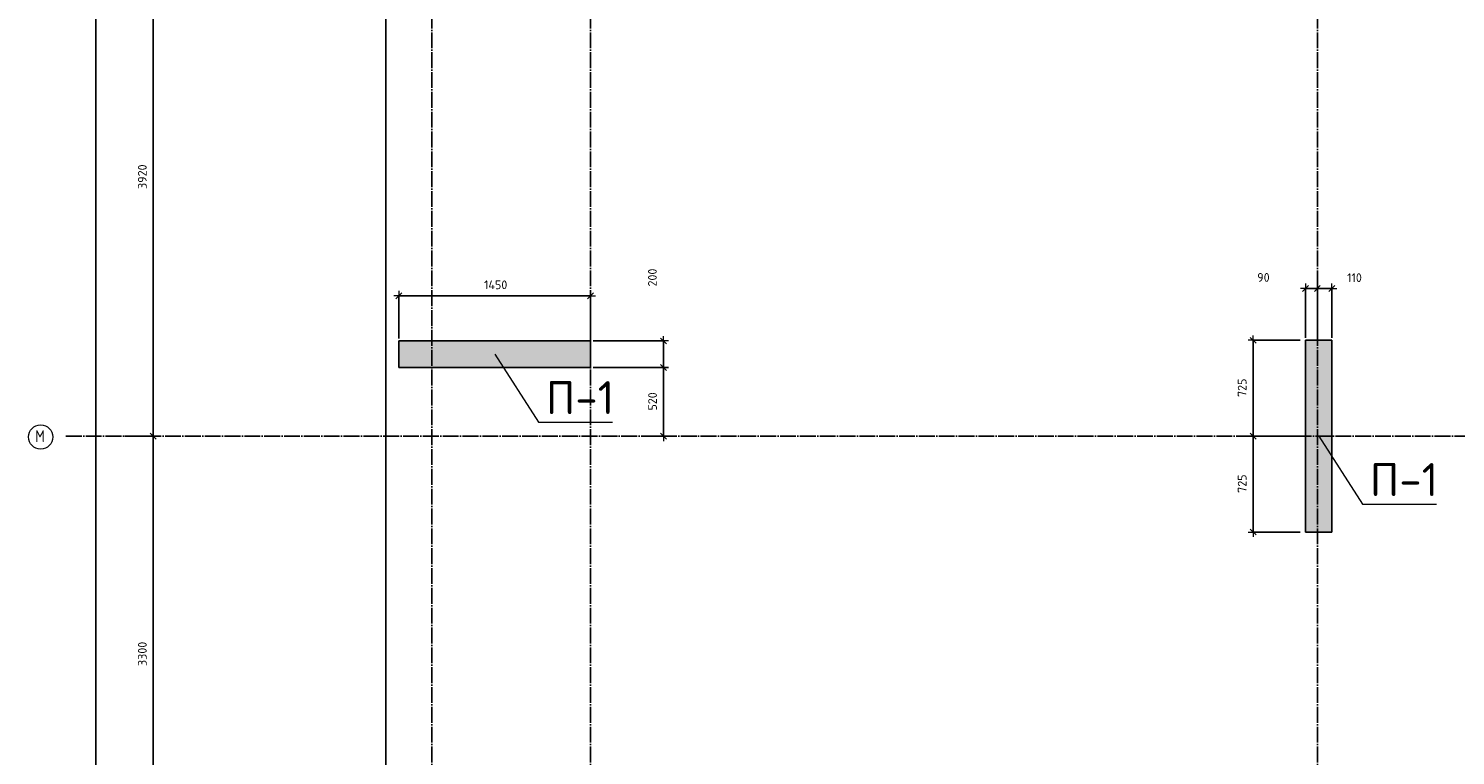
# Model space of a CAD drawing. Header units: millimetres. Extents: x -37663 to 118746, y -2869 to 47508.
# Tile 47 of 54: x 36947 to 47745, y 29285 to 34784. Entities that reach past the tile are written whole.
import ezdxf

# ---------------------------------------------------------------- set-up
doc = ezdxf.new("R2010")
doc.units = ezdxf.units.MM
doc.header["$PDMODE"] = 65
doc.linetypes.add('______11', pattern=[150, 120, -15, 0, -15])
doc.linetypes.add('______5', pattern=[330, 240, -30, 30, -30])
for name, color, linetype, lineweight in [('Standard', 7, 'Continuous', 25), ('Высотная отметка (отверстия)', 7, 'Continuous', 13), ('Размерная линия_ общее', 7, 'Continuous', 13)]:
    doc.layers.add(name, color=color, linetype=linetype, lineweight=lineweight)
doc.layers.add('Осевая линия_ общее', color=7, linetype='______5', lineweight=13, true_color=0xa0a0a0)
doc.styles.add('ISOCPEUR', font='ISOCPEUR')
doc.dimstyles.new('DIMSTYLE_3', dxfattribs={"dimtxt": 66, "dimasz": 75, "dimexe": 0, "dimexo": 0, "dimgap": 33, "dimtad": 2, "dimdec": 0, "dimrnd": 5, "dimzin": 12, "dimdsep": 46, "dimtxsty": 'ISOCPEUR', "dimblk1": 'ALL_ML_STRICH', "dimblk2": 'ALL_ML_STRICH', "dimsah": 1, "dimcen": 0, "dimclrd": 7, "dimclre": 256, "dimclrt": 7, "dimadec": 0, "dimazin": 0, "dimtfac": 1, "dimtdec": 0, "dimtix": 1, "dimtmove": 2, "dimatfit": 3, "dimfxl": 0, "dimtzin": 0, "dimlwd": 0, "dimlwe": -3, "dimarcsym": 0})
doc.dimstyles.new('DIMSTYLE_5', dxfattribs={"dimtxt": 66, "dimasz": 75, "dimexe": 0, "dimexo": 0, "dimgap": 33, "dimtad": 2, "dimdec": 0, "dimrnd": 5, "dimzin": 12, "dimdsep": 46, "dimtxsty": 'ISOCPEUR', "dimblk1": 'ALL_ML_STRICH', "dimblk2": 'ALL_ML_STRICH', "dimsah": 1, "dimcen": 0, "dimclrd": 7, "dimclre": 256, "dimclrt": 7, "dimadec": 0, "dimazin": 0, "dimtfac": 1, "dimtdec": 0, "dimtix": 1, "dimtmove": 2, "dimatfit": 3, "dimfxl": 0, "dimtvp": 1.2, "dimtzin": 0, "dimlwd": 0, "dimlwe": -3, "dimarcsym": 0})

# ---------------------------------------------------------------- blocks, each defined once
blk = doc.blocks.new('ALL_ML_STRICH')
at = {"color": 0, "linetype": 'ByBlock', "lineweight": -2}
for p, q in [((-1, 0), (0.5, 0)), ((-0.3, -0.3), (0.3, 0.3)), ((0, -0.5), (0, 0.5))]:
    blk.add_line(p, q, dxfattribs=at)
blk = doc.blocks.new('*D20')
at = {"layer": 'DEFPOINTS', "color": 7, "linetype": 'Continuous', "lineweight": 13, "transparency": 33554687}
for p in [(37582, 46490), (37217, 0), (37456, 0)]:
    blk.add_point(p, dxfattribs=at)
at = {"layer": 'Размерная линия_ общее', "color": 253, "linetype": 'Continuous', "lineweight": -2, "true_color": 0xa0a0a0, "transparency": 33554687}
for p, q in [((37562, 46490), (37456, 46490)), ((37237, 0), (37456, 0))]:
    blk.add_line(p, q, dxfattribs=at)
at = {"layer": 'Размерная линия_ общее', "color": 7, "linetype": 'Continuous', "lineweight": -2, "transparency": 33554687}
blk.add_line((37456, 0), (37456, 46490), dxfattribs=at)
at = {"layer": 'Размерная линия_ общее', "color": 7, "linetype": 'Continuous', "lineweight": 13, "transparency": 33554687, "xscale": 75, "yscale": 75, "zscale": 75}
for p, rotation in [((37456, 46490), 90), ((37456, 0), 270)]:
    blk.add_blockref('ALL_ML_STRICH', p, dxfattribs=dict(at, rotation=rotation))
at = {"layer": 'Размерная линия_ общее', "color": 7, "linetype": 'Continuous', "lineweight": 13, "transparency": 33554687, "insert": (37373, 23242), "char_height": 66, "width": 330, "attachment_point": 5, "rotation": 90, "style": 'ISOCPEUR'}
blk.add_mtext('\\A1;{46490}', dxfattribs=at)
blk = doc.blocks.new('*D30')
at = {"layer": 'DEFPOINTS', "color": 7, "linetype": 'Continuous', "lineweight": 13, "transparency": 33554687}
for p in [(37576, 31700), (37576, 28400), (37891, 28400)]:
    blk.add_point(p, dxfattribs=at)
at = {"layer": 'Размерная линия_ общее', "color": 253, "linetype": 'Continuous', "lineweight": -2, "true_color": 0xa0a0a0, "transparency": 33554687}
for p, q in [((37676, 31700), (37891, 31700)), ((37676, 28400), (37891, 28400))]:
    blk.add_line(p, q, dxfattribs=at)
at = {"layer": 'Размерная линия_ общее', "color": 7, "linetype": 'Continuous', "lineweight": -2, "transparency": 33554687}
blk.add_line((37891, 28400), (37891, 31700), dxfattribs=at)
at = {"layer": 'Размерная линия_ общее', "color": 7, "linetype": 'Continuous', "lineweight": 13, "transparency": 33554687, "xscale": 75, "yscale": 75, "zscale": 75}
for p, rotation in [((37891, 31700), 90), ((37891, 28400), 270)]:
    blk.add_blockref('ALL_ML_STRICH', p, dxfattribs=dict(at, rotation=rotation))
at = {"layer": 'Размерная линия_ общее', "color": 7, "linetype": 'Continuous', "lineweight": 13, "transparency": 33554687, "insert": (37808, 30053), "char_height": 66, "width": 264, "attachment_point": 5, "rotation": 90, "style": 'ISOCPEUR'}
blk.add_mtext('\\A1;{3300}', dxfattribs=at)
blk = doc.blocks.new('*D31')
at = {"layer": 'DEFPOINTS', "color": 7, "linetype": 'Continuous', "lineweight": 13, "transparency": 33554687}
for p in [(37576, 35620), (37576, 31700), (37891, 31700)]:
    blk.add_point(p, dxfattribs=at)
at = {"layer": 'Размерная линия_ общее', "color": 253, "linetype": 'Continuous', "lineweight": -2, "true_color": 0xa0a0a0, "transparency": 33554687}
for p, q in [((37676, 35620), (37891, 35620)), ((37676, 31700), (37891, 31700))]:
    blk.add_line(p, q, dxfattribs=at)
at = {"layer": 'Размерная линия_ общее', "color": 7, "linetype": 'Continuous', "lineweight": -2, "transparency": 33554687}
blk.add_line((37891, 31700), (37891, 35620), dxfattribs=at)
at = {"layer": 'Размерная линия_ общее', "color": 7, "linetype": 'Continuous', "lineweight": 13, "transparency": 33554687, "xscale": 75, "yscale": 75, "zscale": 75}
for p, rotation in [((37891, 35620), 90), ((37891, 31700), 270)]:
    blk.add_blockref('ALL_ML_STRICH', p, dxfattribs=dict(at, rotation=rotation))
at = {"layer": 'Размерная линия_ общее', "color": 7, "linetype": 'Continuous', "lineweight": 13, "transparency": 33554687, "insert": (37808, 33663), "char_height": 66, "width": 264, "attachment_point": 5, "rotation": 90, "style": 'ISOCPEUR'}
blk.add_mtext('\\A1;{3920}', dxfattribs=at)
blk = doc.blocks.new('СЛОЖНЫЙ_ОБЪЕКТ_0')
at = {"layer": 'Осевая линия_ общее', "color": 253, "linetype": '______11', "lineweight": -3, "true_color": 0xa0a0a0, "transparency": 33554687}
for p, q in [((40000, -2590), (40000, 47490)), ((41200, -2590), (41200, 47490)), ((46700, -2590), (46700, 47490)), ((37230, 31700), (58570, 31700))]:
    blk.add_line(p, q, dxfattribs=at)
at = {"layer": 'Осевая линия_ общее', "color": 7, "linetype": 'Continuous', "lineweight": 13, "transparency": 33554687}
blk.add_circle((37039, 31694), 91.7, dxfattribs=at)
at = {"layer": 'Осевая линия_ общее', "color": 7, "linetype": 'Continuous', "lineweight": 13, "transparency": 33554687, "insert": (36998, 31655), "char_height": 90, "width": 117.79, "attachment_point": 7, "style": 'ISOCPEUR'}
blk.add_mtext('\\W0.82;М', dxfattribs=at)
blk = doc.blocks.new('*D61')
at = {"layer": 'DEFPOINTS', "color": 7, "linetype": 'Continuous', "lineweight": 13, "transparency": 33554687}
for p in [(39750, 32762), (39750, 32420), (41200, 32420)]:
    blk.add_point(p, dxfattribs=at)
at = {"layer": 'Размерная линия_ общее', "color": 253, "linetype": 'Continuous', "lineweight": -2, "true_color": 0xa0a0a0, "transparency": 33554687}
for p, q in [((39750, 32440), (39750, 32762)), ((41200, 32440), (41200, 32762))]:
    blk.add_line(p, q, dxfattribs=at)
at = {"layer": 'Размерная линия_ общее', "color": 7, "linetype": 'Continuous', "lineweight": -2, "transparency": 33554687}
blk.add_line((39750, 32762), (41200, 32762), dxfattribs=at)
at = {"layer": 'Размерная линия_ общее', "color": 7, "linetype": 'Continuous', "lineweight": 13, "transparency": 33554687, "xscale": 75, "yscale": 75, "zscale": 75, "rotation": 180}
blk.add_blockref('ALL_ML_STRICH', (39750, 32762), dxfattribs=at)
at = {"layer": 'Размерная линия_ общее', "color": 7, "linetype": 'Continuous', "lineweight": 13, "transparency": 33554687, "xscale": 75, "yscale": 75, "zscale": 75}
blk.add_blockref('ALL_ML_STRICH', (41200, 32762), dxfattribs=at)
at = {"layer": 'Размерная линия_ общее', "color": 7, "linetype": 'Continuous', "lineweight": 13, "transparency": 33554687, "insert": (40482, 32845), "char_height": 66, "width": 264, "attachment_point": 5, "style": 'ISOCPEUR'}
blk.add_mtext('\\A1;{1450}', dxfattribs=at)
blk = doc.blocks.new('*D103')
at = {"layer": 'DEFPOINTS', "color": 7, "linetype": 'Continuous', "lineweight": 13, "transparency": 33554687}
for p in [(46590, 31700), (46214, 30975), (46590, 30975)]:
    blk.add_point(p, dxfattribs=at)
at = {"layer": 'Размерная линия_ общее', "color": 253, "linetype": 'Continuous', "lineweight": -2, "true_color": 0xa0a0a0, "transparency": 33554687}
for p, q in [((46570, 31700), (46214, 31700)), ((46570, 30975), (46214, 30975))]:
    blk.add_line(p, q, dxfattribs=at)
at = {"layer": 'Размерная линия_ общее', "color": 7, "linetype": 'Continuous', "lineweight": -2, "transparency": 33554687}
blk.add_line((46214, 30975), (46214, 31700), dxfattribs=at)
at = {"layer": 'Размерная линия_ общее', "color": 7, "linetype": 'Continuous', "lineweight": 13, "transparency": 33554687, "xscale": 75, "yscale": 75, "zscale": 75}
for p, rotation in [((46214, 31700), 90), ((46214, 30975), 270)]:
    blk.add_blockref('ALL_ML_STRICH', p, dxfattribs=dict(at, rotation=rotation))
at = {"layer": 'Размерная линия_ общее', "color": 7, "linetype": 'Continuous', "lineweight": 13, "transparency": 33554687, "insert": (46131, 31341), "char_height": 66, "width": 198, "attachment_point": 5, "rotation": 90, "style": 'ISOCPEUR'}
blk.add_mtext('\\A1;{725}', dxfattribs=at)
blk = doc.blocks.new('*D104')
at = {"layer": 'DEFPOINTS', "color": 7, "linetype": 'Continuous', "lineweight": 13, "transparency": 33554687}
for p in [(46590, 32425), (46214, 31700), (46590, 31700)]:
    blk.add_point(p, dxfattribs=at)
at = {"layer": 'Размерная линия_ общее', "color": 253, "linetype": 'Continuous', "lineweight": -2, "true_color": 0xa0a0a0, "transparency": 33554687}
for p, q in [((46570, 32425), (46214, 32425)), ((46570, 31700), (46214, 31700))]:
    blk.add_line(p, q, dxfattribs=at)
at = {"layer": 'Размерная линия_ общее', "color": 7, "linetype": 'Continuous', "lineweight": -2, "transparency": 33554687}
blk.add_line((46214, 31700), (46214, 32425), dxfattribs=at)
at = {"layer": 'Размерная линия_ общее', "color": 7, "linetype": 'Continuous', "lineweight": 13, "transparency": 33554687, "xscale": 75, "yscale": 75, "zscale": 75}
for p, rotation in [((46214, 32425), 90), ((46214, 31700), 270)]:
    blk.add_blockref('ALL_ML_STRICH', p, dxfattribs=dict(at, rotation=rotation))
at = {"layer": 'Размерная линия_ общее', "color": 7, "linetype": 'Continuous', "lineweight": 13, "transparency": 33554687, "insert": (46131, 32066), "char_height": 66, "width": 198, "attachment_point": 5, "rotation": 90, "style": 'ISOCPEUR'}
blk.add_mtext('\\A1;{725}', dxfattribs=at)
blk = doc.blocks.new('*D131')
at = {"layer": 'DEFPOINTS', "color": 7, "linetype": 'Continuous', "lineweight": 13, "transparency": 33554687}
for p in [(41200, 32420), (41752, 32420), (41200, 32220)]:
    blk.add_point(p, dxfattribs=at)
at = {"layer": 'Размерная линия_ общее', "color": 253, "linetype": 'Continuous', "lineweight": -2, "true_color": 0xa0a0a0, "transparency": 33554687}
for p, q in [((41220, 32420), (41752, 32420)), ((41220, 32220), (41752, 32220))]:
    blk.add_line(p, q, dxfattribs=at)
at = {"layer": 'Размерная линия_ общее', "color": 7, "linetype": 'Continuous', "lineweight": -2, "transparency": 33554687}
blk.add_line((41752, 32420), (41752, 32220), dxfattribs=at)
at = {"layer": 'Размерная линия_ общее', "color": 7, "linetype": 'Continuous', "lineweight": 13, "transparency": 33554687, "xscale": 75, "yscale": 75, "zscale": 75}
for p, rotation in [((41752, 32420), 90), ((41752, 32220), 270)]:
    blk.add_blockref('ALL_ML_STRICH', p, dxfattribs=dict(at, rotation=rotation))
at = {"layer": 'Размерная линия_ общее', "color": 7, "linetype": 'Continuous', "lineweight": 13, "transparency": 33554687, "insert": (41668, 32900), "char_height": 66, "width": 198, "attachment_point": 5, "rotation": 90, "style": 'ISOCPEUR'}
blk.add_mtext('\\A1;{200}', dxfattribs=at)
blk = doc.blocks.new('*D132')
at = {"layer": 'DEFPOINTS', "color": 7, "linetype": 'Continuous', "lineweight": 13, "transparency": 33554687}
for p in [(41200, 32220), (41752, 32220), (41563, 31700)]:
    blk.add_point(p, dxfattribs=at)
at = {"layer": 'Размерная линия_ общее', "color": 253, "linetype": 'Continuous', "lineweight": -2, "true_color": 0xa0a0a0, "transparency": 33554687}
for p, q in [((41220, 32220), (41752, 32220)), ((41583, 31700), (41752, 31700))]:
    blk.add_line(p, q, dxfattribs=at)
at = {"layer": 'Размерная линия_ общее', "color": 7, "linetype": 'Continuous', "lineweight": -2, "transparency": 33554687}
blk.add_line((41752, 32220), (41752, 31700), dxfattribs=at)
at = {"layer": 'Размерная линия_ общее', "color": 7, "linetype": 'Continuous', "lineweight": 13, "transparency": 33554687, "xscale": 75, "yscale": 75, "zscale": 75}
for p, rotation in [((41752, 32220), 90), ((41752, 31700), 270)]:
    blk.add_blockref('ALL_ML_STRICH', p, dxfattribs=dict(at, rotation=rotation))
at = {"layer": 'Размерная линия_ общее', "color": 7, "linetype": 'Continuous', "lineweight": 13, "transparency": 33554687, "insert": (41669, 31963), "char_height": 66, "width": 198, "attachment_point": 5, "rotation": 90, "style": 'ISOCPEUR'}
blk.add_mtext('\\A1;{520}', dxfattribs=at)
blk = doc.blocks.new('*D378')
at = {"layer": 'DEFPOINTS', "color": 7, "linetype": 'Continuous', "lineweight": 13, "transparency": 33554687}
for p in [(46610, 32818), (46610, 32425), (46700, 32425)]:
    blk.add_point(p, dxfattribs=at)
at = {"layer": 'Размерная линия_ общее', "color": 253, "linetype": 'Continuous', "lineweight": -2, "true_color": 0xa0a0a0, "transparency": 33554687}
for p, q in [((46610, 32445), (46610, 32818)), ((46700, 32445), (46700, 32818))]:
    blk.add_line(p, q, dxfattribs=at)
at = {"layer": 'Размерная линия_ общее', "color": 7, "linetype": 'Continuous', "lineweight": -2, "transparency": 33554687}
blk.add_line((46610, 32818), (46700, 32818), dxfattribs=at)
at = {"layer": 'Размерная линия_ общее', "color": 7, "linetype": 'Continuous', "lineweight": 13, "transparency": 33554687, "xscale": 75, "yscale": 75, "zscale": 75, "rotation": 180}
blk.add_blockref('ALL_ML_STRICH', (46610, 32818), dxfattribs=at)
at = {"layer": 'Размерная линия_ общее', "color": 7, "linetype": 'Continuous', "lineweight": 13, "transparency": 33554687, "xscale": 75, "yscale": 75, "zscale": 75}
blk.add_blockref('ALL_ML_STRICH', (46700, 32818), dxfattribs=at)
at = {"layer": 'Размерная линия_ общее', "color": 7, "linetype": 'Continuous', "lineweight": 13, "transparency": 33554687, "insert": (46292, 32901), "char_height": 66, "width": 132, "attachment_point": 5, "style": 'ISOCPEUR'}
blk.add_mtext('\\A1;{90}', dxfattribs=at)
blk = doc.blocks.new('*D379')
at = {"layer": 'DEFPOINTS', "color": 7, "linetype": 'Continuous', "lineweight": 13, "transparency": 33554687}
for p in [(46700, 32818), (46700, 32425), (46810, 32425)]:
    blk.add_point(p, dxfattribs=at)
at = {"layer": 'Размерная линия_ общее', "color": 253, "linetype": 'Continuous', "lineweight": -2, "true_color": 0xa0a0a0, "transparency": 33554687}
for p, q in [((46700, 32445), (46700, 32818)), ((46810, 32445), (46810, 32818))]:
    blk.add_line(p, q, dxfattribs=at)
at = {"layer": 'Размерная линия_ общее', "color": 7, "linetype": 'Continuous', "lineweight": -2, "transparency": 33554687}
blk.add_line((46700, 32818), (46810, 32818), dxfattribs=at)
at = {"layer": 'Размерная линия_ общее', "color": 7, "linetype": 'Continuous', "lineweight": 13, "transparency": 33554687, "xscale": 75, "yscale": 75, "zscale": 75, "rotation": 180}
blk.add_blockref('ALL_ML_STRICH', (46700, 32818), dxfattribs=at)
at = {"layer": 'Размерная линия_ общее', "color": 7, "linetype": 'Continuous', "lineweight": 13, "transparency": 33554687, "xscale": 75, "yscale": 75, "zscale": 75}
blk.add_blockref('ALL_ML_STRICH', (46810, 32818), dxfattribs=at)
at = {"layer": 'Размерная линия_ общее', "color": 7, "linetype": 'Continuous', "lineweight": 13, "transparency": 33554687, "insert": (46981, 32899), "char_height": 66, "width": 198, "attachment_point": 5, "style": 'ISOCPEUR'}
blk.add_mtext('\\A1;{110}', dxfattribs=at)

msp = doc.modelspace()

# ---------------------------------------------------------------- hatches: boundary and pattern name
at = {"linetype": 'Continuous', "lineweight": 13, "transparency": 33554687}
for points in [[(39750, 32420), (39750, 32220), (41200, 32220), (41200, 32420)], [(46610, 30975), (46810, 30975), (46810, 32425), (46610, 32425)]]:
    msp.add_hatch(color=7, dxfattribs=at).paths.add_polyline_path(points)

# ---------------------------------------------------------------- linework, layer by layer
at = {"color": 7, "linetype": 'Continuous', "lineweight": -3, "transparency": 33554687}
for p, q in [((39750, 32220), (39750, 32420)), ((39750, 32420), (41200, 32420)), ((41200, 32420), (41200, 32220)), ((46610, 30975), (46610, 32425)), ((46610, 32425), (46810, 32425)), ((46810, 32425), (46810, 30975)), ((41200, 32220), (39750, 32220)), ((46810, 30975), (46610, 30975))]:
    msp.add_line(p, q, dxfattribs=at)
at = {"layer": 'Standard', "color": 7, "linetype": 'Continuous', "lineweight": 25, "transparency": 33554687}
msp.add_lwpolyline([(39650, -350.2), (65250, -350.2), (65250, 46690), (39650, 46690), (39650, -350.2)], dxfattribs=at)
at = {"layer": 'Высотная отметка (отверстия)', "color": 7, "linetype": 'Continuous', "lineweight": 13, "transparency": 33554687}
for points in [[(40475, 32320), (40806.2, 31806.5), (41366.2, 31806.5)], [(46710, 31700), (47041.2, 31186.5), (47601.2, 31186.5)]]:
    msp.add_lwpolyline(points, dxfattribs=at)

# ---------------------------------------------------------------- block references
at = {"layer": 'Осевая линия_ общее', "color": 253, "linetype": '______11', "lineweight": -3, "true_color": 0xa0a0a0, "transparency": 33554687}
msp.add_blockref('СЛОЖНЫЙ_ОБЪЕКТ_0', (0, 0), dxfattribs=at)

# ---------------------------------------------------------------- texts
at = {"layer": 'Высотная отметка (отверстия)', "color": 7, "linetype": 'Continuous', "lineweight": 13, "transparency": 33554687, "char_height": 75, "width": 604.167, "attachment_point": 8, "style": 'ISOCPEUR'}
for insert in [(41121.2, 31866.5), (47356.2, 31246.5)]:
    msp.add_mtext('\\A1;{\\fISOCPEUR|i0|b0;\\H250.000000;\\W1.000000;\\C7;П-1}\\P', dxfattribs=dict(at, insert=insert))

# ---------------------------------------------------------------- dimensions: what is measured, and where the dimension line sits
at = {"layer": 'Размерная линия_ общее', "color": 7, "linetype": 'Continuous', "lineweight": 13, "transparency": 33554687}
for base, p1, p2, angle, picture, middle in [((37455.8, 46490), (37237, 0), (37562.2, 46490), 90, '*D20', (37372.8, 23241.7)), ((37891.4, 35620), (37676.2, 31700), (37676.2, 35620), 90, '*D31', (37808.4, 33663.3)), ((41751.8, 32220), (41220, 32420), (41220, 32220), 270, '*D131', (41668.1, 32899.8)), ((46213.9, 32425), (46570, 31700), (46570, 32425), 90, '*D104', (46130.9, 32065.8)), ((41751.8, 31700), (41220, 32220), (41582.7, 31700), 270, '*D132', (41668.8, 31963.3)), ((37891.4, 31700), (37676.2, 28400), (37676.2, 31700), 90, '*D30', (37808.4, 30053.3)), ((46213.9, 31700), (46570, 30975), (46570, 31700), 90, '*D103', (46130.9, 31340.8))]:
    dim = msp.add_linear_dim(base=base, p1=p1, p2=p2, angle=angle, dimstyle='DIMSTYLE_3', override={"dimpost": '<>', "dimclrd": 7, "dimclre": 253, "dimclrt": 7, "dimlwd": 0, "dimlwe": 65533}, dxfattribs=at)
    dim.commit()
    dim.dimension.update_dxf_attribs({"geometry": picture, "text_midpoint": middle, "dimtype": 160})
for base, p1, p2, dimstyle, picture, middle in [((46700, 32818), (46610, 32445), (46700, 32445), 'DIMSTYLE_5', '*D378', (46292.1, 32901)), ((46810, 32818), (46700, 32445), (46810, 32445), 'DIMSTYLE_5', '*D379', (46980.8, 32899.1)), ((41200, 32762), (39750, 32440), (41200, 32440), 'DIMSTYLE_3', '*D61', (40481.6, 32845))]:
    dim = msp.add_linear_dim(base=base, p1=p1, p2=p2, dimstyle=dimstyle, override={"dimpost": '<>', "dimclrd": 7, "dimclre": 253, "dimclrt": 7, "dimlwd": 0, "dimlwe": 65533}, dxfattribs=at)
    dim.commit()
    dim.dimension.update_dxf_attribs({"geometry": picture, "text_midpoint": middle, "dimtype": 160})

doc.saveas('drawing.dxf')
